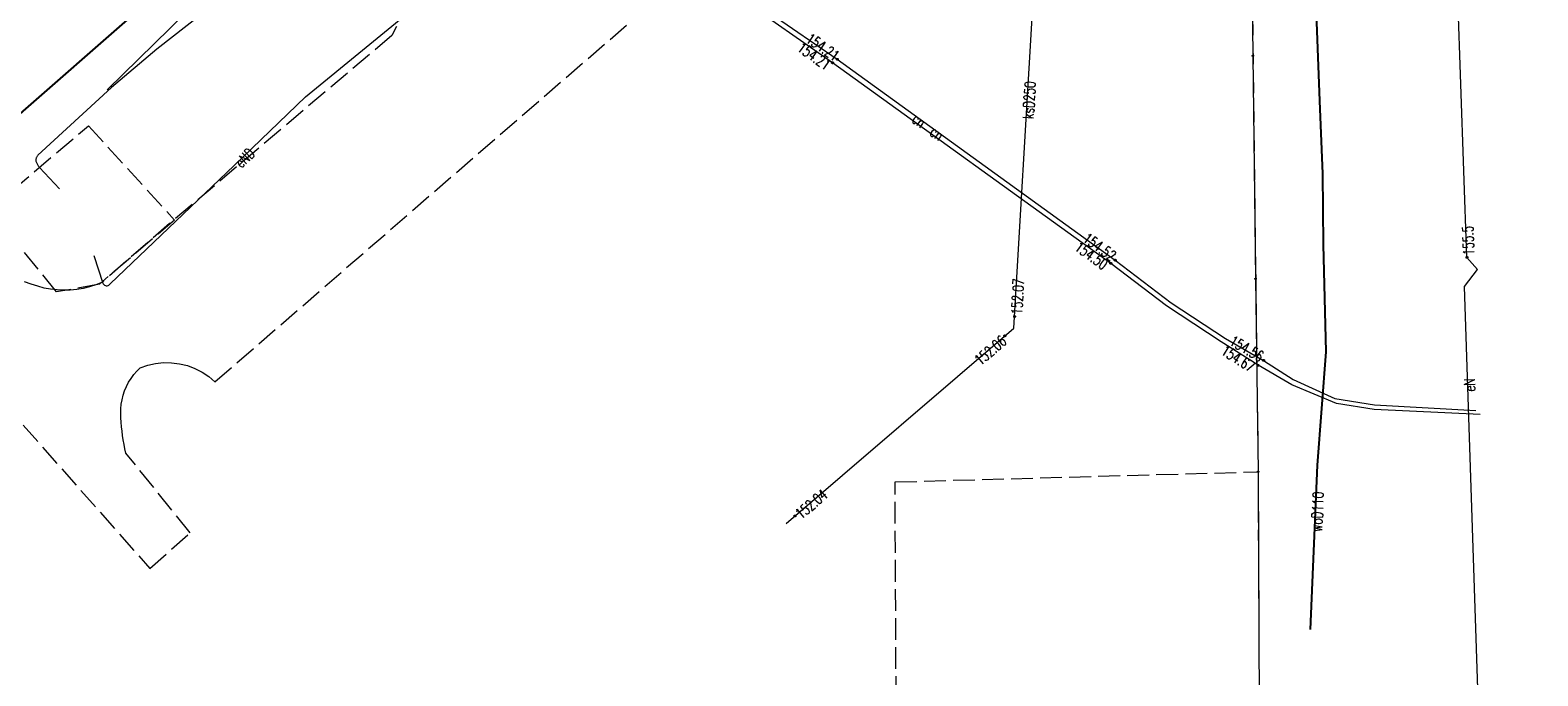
# Model space of a CAD drawing. Header units: millimetres. Extents: x -44596 to 32114, y 34976 to 82978.
# Tile 8 of 63: x -21521 to -11135, y 46193 to 50639. Entities that reach past the tile are written whole.
import ezdxf
from ezdxf.xclip import XClip

# ---------------------------------------------------------------- set-up
doc = ezdxf.new("R2010")
doc.units = ezdxf.units.MM
doc.header["$MEASUREMENT"] = 0
doc.header["$XCLIPFRAME"] = 0
for name, pattern in [('1_OTKJ', [200, 150, -50]), ('EGKK', [200, 150, -50]), ('Wipeout_Contour', [100, 0, -100])]:
    doc.linetypes.add(name, pattern=pattern)
for name, color, linetype in [('_______MAPA_DC_PROJEKTOWYCH', 7, 'Continuous'), ('Mlawa_szkola_MDCP_1_5________MAPA_DC_PROJEKTOWYCH', 7, 'Continuous'), ('Mlawa_szkola_MDCP_1_5_Dzialki', 7, 'Continuous'), ('Mlawa_szkola_MDCP_1_5_Kontury', 7, 'Continuous'), ('Mlawa_szkola_MDCP_1_5_OTK_L_0', 7, 'Continuous'), ('Mlawa_szkola_MDCP_1_5_Punkty', 7, 'Continuous'), ('Mlawa_szkola_MDCP_1_5_SUCP_E_T_0', 7, 'Continuous'), ('Mlawa_szkola_MDCP_1_5_SUCP_L_0', 7, 'Continuous'), ('Mlawa_szkola_MDCP_1_5_SUCR_T_0', 7, 'Continuous'), ('Mlawa_szkola_MDCP_1_5_SUEP_E_T_0', 7, 'Continuous'), ('Mlawa_szkola_MDCP_1_5_SUEP_L_0', 7, 'Continuous'), ('Mlawa_szkola_MDCP_1_5_SUER_T_0', 7, 'Continuous'), ('Mlawa_szkola_MDCP_1_5_SUKP_E_T_0', 7, 'Continuous'), ('Mlawa_szkola_MDCP_1_5_SUKP_L_0', 7, 'Continuous'), ('Mlawa_szkola_MDCP_1_5_SUKR_T_0', 7, 'Continuous'), ('Mlawa_szkola_MDCP_1_5_SUL_L_1', 7, 'Continuous'), ('Mlawa_szkola_MDCP_1_5_SUTP_L_0', 7, 'Continuous'), ('Mlawa_szkola_MDCP_1_5_SUWP_E_T_0', 7, 'Continuous'), ('Mlawa_szkola_MDCP_1_5_SUWP_L_0', 7, 'Continuous')]:
    doc.layers.add(name, color=color, linetype=linetype)
doc.styles.add('GENERATED_STYLE_2', font='txt')

# ---------------------------------------------------------------- blocks, each defined once
blk = doc.blocks.new('Rysunek_1_5', base_point=(25847, 58549))
at = {"color": 254, "linetype": 'Wipeout_Contour', "lineweight": 0, "ltscale": 267472.931025}
blk.add_wipeout([(12367, 34548), (50981, 47322), (39327, 82550), (713, 69776)], dxfattribs=at).dxf.layer = 'Mlawa_szkola_MDCP_1_5________MAPA_DC_PROJEKTOWYCH'
at = {"layer": 'Mlawa_szkola_MDCP_1_5_Dzialki', "color": 7, "linetype": 'Continuous', "lineweight": 13}
for p, q in [((32201, 50943), (32211, 50034)), ((32211, 50034), (32229, 48499)), ((32229, 48499), (32246, 47170)), ((32246, 47170), (32257, 44886))]:
    blk.add_line(p, q, dxfattribs=at)
at = {"layer": 'Mlawa_szkola_MDCP_1_5_Kontury', "color": 7, "linetype": 'EGKK', "lineweight": 13}
for p, q in [((32184, 52327), (32246, 47170)), ((23512, 48977), (24189, 49553)), ((24189, 49553), (24783, 48903)), ((23969, 48408), (23512, 48977)), ((24783, 48903), (24265, 48462)), ((24265, 48462), (23969, 48408)), ((29746, 47100), (32246, 47170)), ((32246, 47170), (32257, 44886)), ((29754, 45413), (29746, 47100))]:
    blk.add_line(p, q, dxfattribs=at)
at = {"layer": 'Mlawa_szkola_MDCP_1_5_OTK_L_0', "color": 7, "linetype": '1_OTKJ', "lineweight": 13}
for p, q in [((25061, 47790), (27928, 50273)), ((26279, 50173), (24749, 48879)), ((26312, 50236), (26279, 50173)), ((24749, 48879), (24282, 48474)), ((22813, 48539), (24613, 46504)), ((23795, 48462), (23750, 48478)), ((23840, 48447), (23795, 48462)), ((23884, 48435), (23840, 48447)), ((23928, 48427), (23884, 48435)), ((23973, 48422), (23928, 48427)), ((24018, 48420), (23973, 48422)), ((24064, 48421), (24018, 48420)), ((24109, 48426), (24064, 48421)), ((24153, 48433), (24109, 48426)), ((24197, 48444), (24153, 48433)), ((24240, 48457), (24197, 48444)), ((24282, 48474), (24240, 48457)), ((24523, 47863), (24545, 47886)), ((24545, 47886), (24598, 47904)), ((24598, 47904), (24652, 47916)), ((24652, 47916), (24707, 47922)), ((24707, 47922), (24762, 47921)), ((24762, 47921), (24817, 47914)), ((24817, 47914), (24871, 47901)), ((24871, 47901), (24923, 47881)), ((24923, 47881), (24973, 47856)), ((24451, 47757), (24466, 47786)), ((24466, 47786), (24483, 47813)), ((24483, 47813), (24502, 47839)), ((24502, 47839), (24523, 47863)), ((24973, 47856), (25019, 47826)), ((25019, 47826), (25061, 47790)), ((24421, 47666), (24429, 47697)), ((24429, 47697), (24439, 47728)), ((24439, 47728), (24451, 47757)), ((24412, 47603), (24415, 47635)), ((24412, 47572), (24412, 47603)), ((24413, 47541), (24412, 47572)), ((24415, 47635), (24421, 47666)), ((24415, 47511), (24413, 47541)), ((24417, 47480), (24415, 47511)), ((24421, 47450), (24417, 47480)), ((24425, 47419), (24421, 47450)), ((24429, 47389), (24425, 47419)), ((24435, 47358), (24429, 47389)), ((24441, 47328), (24435, 47358)), ((24448, 47298), (24441, 47328)), ((24890, 46750), (24448, 47298)), ((24613, 46504), (24890, 46750))]:
    blk.add_line(p, q, dxfattribs=at)
at = {"layer": 'Mlawa_szkola_MDCP_1_5_Punkty', "color": 7, "linetype": 'Continuous', "lineweight": 13}
for centre in [(32211, 50034), (32229, 48499), (32246, 47170)]:
    blk.add_circle(centre, 4.5, dxfattribs=at)
at = {"layer": 'Mlawa_szkola_MDCP_1_5_SUCP_L_0', "color": 7, "linetype": 'Continuous', "lineweight": 13}
for p, q in [((29315, 49986), (28292, 50700)), ((28310, 50728), (29348, 50010)), ((31232, 48605), (29315, 49986)), ((29348, 50010), (31262, 48627)), ((31616, 48312), (31232, 48605)), ((31262, 48627), (31647, 48334)), ((31991, 48064), (31616, 48312)), ((31647, 48334), (32023, 48087)), ((32023, 48087), (32284, 47937)), ((32246, 47903), (31991, 48064)), ((32478, 47769), (32246, 47903)), ((32284, 47937), (32488, 47806)), ((32488, 47806), (32775, 47674)), ((32786, 47640), (32478, 47769)), ((32775, 47674), (33048, 47631)), ((33045, 47598), (32786, 47640)), ((33776, 47565), (33045, 47598)), ((33048, 47631), (33746, 47591))]:
    blk.add_line(p, q, dxfattribs=at)
at = {"layer": 'Mlawa_szkola_MDCP_1_5_SUCR_T_0', "color": 7, "linetype": 'Continuous', "lineweight": 13}
for centre in [(29315, 49986), (29348, 50010), (31232, 48605), (31262, 48627), (32246, 47903), (32284, 47937)]:
    blk.add_circle(centre, 6.25, dxfattribs=at)
at = {"layer": 'Mlawa_szkola_MDCP_1_5_SUEP_L_0', "color": 7, "linetype": 'Continuous', "lineweight": 13}
for p, q in [((33685, 48646), (33584, 51528)), ((25685, 49751), (26864, 50719)), ((24318, 49799), (25088, 50553)), ((24964, 50316), (24661, 50080)), ((24661, 50080), (24348, 49815)), ((24348, 49815), (23842, 49349)), ((25193, 49278), (25685, 49751)), ((23830, 49331), (23829, 49327)), ((23832, 49335), (23830, 49331)), ((23834, 49339), (23832, 49335)), ((23836, 49343), (23834, 49339)), ((23839, 49346), (23836, 49343)), ((23842, 49349), (23839, 49346)), ((23828, 49323), (23827, 49318)), ((23827, 49318), (23827, 49314)), ((23827, 49314), (23828, 49309)), ((23829, 49327), (23828, 49323)), ((23828, 49309), (23830, 49305)), ((23830, 49305), (23832, 49300)), ((23832, 49300), (23834, 49295)), ((23834, 49295), (23836, 49290)), ((23836, 49290), (23838, 49286)), ((23838, 49286), (23841, 49281)), ((23841, 49281), (23844, 49277)), ((23844, 49277), (23847, 49273)), ((23847, 49273), (23850, 49268)), ((23850, 49268), (23853, 49264)), ((23853, 49264), (23991, 49118)), ((24339, 48464), (25193, 49278)), ((24226, 48660), (24289, 48469)), ((33758, 48562), (33685, 48646)), ((33668, 48445), (33758, 48562)), ((24289, 48469), (24291, 48463)), ((24291, 48463), (24295, 48459)), ((24295, 48459), (24300, 48455)), ((24300, 48455), (24306, 48452)), ((24306, 48452), (24312, 48451)), ((24312, 48451), (24318, 48451)), ((24318, 48451), (24325, 48452)), ((24325, 48452), (24330, 48455)), ((24330, 48455), (24335, 48459)), ((24335, 48459), (24339, 48464)), ((33775, 45262), (33668, 48445))]:
    blk.add_line(p, q, dxfattribs=at)
at = {"layer": 'Mlawa_szkola_MDCP_1_5_SUER_T_0', "color": 7, "linetype": 'Continuous', "lineweight": 13}
blk.add_circle((33685, 48646), 6.25, dxfattribs=at)
at = {"layer": 'Mlawa_szkola_MDCP_1_5_SUKP_L_0', "color": 7, "linetype": 'Continuous', "lineweight": 13}
for p, q in [((30565, 48160), (30691, 50297)), ((28996, 46815), (30565, 48160))]:
    blk.add_line(p, q, dxfattribs=at)
at = {"layer": 'Mlawa_szkola_MDCP_1_5_SUKR_T_0', "color": 7, "linetype": 'Continuous', "lineweight": 13}
for centre in [(30569, 48239), (30502, 48106), (29056, 46866)]:
    blk.add_circle(centre, 6.25, dxfattribs=at)
at = {"layer": 'Mlawa_szkola_MDCP_1_5_SUL_L_1', "color": 7, "linetype": 'Continuous', "lineweight": 13}
for p, q in [((33685, 48646), (33584, 51528)), ((33758, 48562), (33685, 48646)), ((33668, 48445), (33758, 48562)), ((33775, 45262), (33668, 48445))]:
    blk.add_line(p, q, dxfattribs=at)
at = {"layer": 'Mlawa_szkola_MDCP_1_5_SUTP_L_0', "color": 8, "linetype": 'Continuous', "lineweight": 25}
blk.add_line((22937, 48950), (24764, 50550), dxfattribs=at)
at = {"layer": 'Mlawa_szkola_MDCP_1_5_SUWP_L_0', "color": 161, "linetype": 'Continuous', "lineweight": 25, "true_color": 0x40a5ff}
for p, q in [((32672, 49724), (32634, 50703)), ((32692, 49221), (32672, 49724)), ((32696, 48734), (32692, 49221)), ((32716, 47997), (32696, 48734)), ((32656, 47216), (32716, 47997)), ((32608, 46085), (32656, 47216))]:
    blk.add_line(p, q, dxfattribs=at)
at = {"layer": 'Mlawa_szkola_MDCP_1_5_SUCP_E_T_0', "color": 7, "linetype": 'Continuous', "lineweight": 13, "char_height": 75, "attachment_point": 4, "rotation": 324.1398, "style": 'GENERATED_STYLE_2'}
for insert in [(29876, 49613), (29999, 49524)]:
    blk.add_mtext('\\A1;{\\W0.700000x;\\pql;\\FSimplex.shx;cn}', dxfattribs=dict(at, insert=insert))
at = {"layer": 'Mlawa_szkola_MDCP_1_5_SUCR_T_0', "color": 7, "linetype": 'Continuous', "lineweight": 13, "char_height": 75, "style": 'GENERATED_STYLE_2'}
for s, insert, attachment_point, rotation in [('\\A1;{\\W0.700000x;\\pql;\\FSimplex.shx;154.21}', (29124, 50134), 7, 325.3065), ('\\A1;{\\W0.700000x;\\pql;\\FSimplex.shx;154.21}', (29108, 50134), 1, 325.0965), ('\\A1;{\\W0.700000x;\\pql;\\FSimplex.shx;154.52}', (31032, 48760), 7, 324.1665), ('\\A1;{\\W0.700000x;\\pql;\\FSimplex.shx;154.50}', (31019, 48762), 1, 324.2365), ('\\A1;{\\W0.700000x;\\pql;\\FSimplex.shx;154.56}', (32042, 48047), 7, 330.0565), ('\\A1;{\\W0.700000x;\\pql;\\FSimplex.shx;154.67}', (32024, 48047), 1, 327.7165)]:
    blk.add_mtext(s, dxfattribs=dict(at, insert=insert, attachment_point=attachment_point, rotation=rotation))
at = {"layer": 'Mlawa_szkola_MDCP_1_5_SUEP_E_T_0', "color": 7, "linetype": 'Continuous', "lineweight": 13, "char_height": 75, "attachment_point": 4, "style": 'GENERATED_STYLE_2'}
for s, insert, rotation in [('\\A1;{\\W0.700000x;\\pql;\\FSimplex.shx;eND}', (25217, 49284), 43.8809), ('\\A1;{\\W0.700000x;\\pql;\\FSimplex.shx;eN}', (33705, 47723), 91.9296)]:
    blk.add_mtext(s, dxfattribs=dict(at, insert=insert, rotation=rotation))
at = {"layer": 'Mlawa_szkola_MDCP_1_5_SUER_T_0', "color": 7, "linetype": 'Continuous', "lineweight": 13, "insert": (33697, 48661), "char_height": 75, "attachment_point": 4, "rotation": 92.013, "style": 'GENERATED_STYLE_2'}
blk.add_mtext('\\A1;{\\W0.700000x;\\pql;\\FSimplex.shx;155.5}', dxfattribs=at)
at = {"layer": 'Mlawa_szkola_MDCP_1_5_SUKP_E_T_0', "color": 7, "linetype": 'Continuous', "lineweight": 13, "insert": (30662, 49600), "char_height": 75, "attachment_point": 4, "rotation": 86.6118, "style": 'GENERATED_STYLE_2'}
blk.add_mtext('\\A1;{\\W0.700000x;\\pql;\\FSimplex.shx;ksD250}', dxfattribs=at)
at = {"layer": 'Mlawa_szkola_MDCP_1_5_SUKR_T_0', "color": 7, "linetype": 'Continuous', "lineweight": 13, "char_height": 75, "attachment_point": 4, "style": 'GENERATED_STYLE_2'}
for s, insert, rotation in [('\\A1;{\\W0.700000x;\\pql;\\FSimplex.shx;152.07}', (30583, 48253), 86.5965), ('\\A1;{\\W0.700000x;\\pql;\\FSimplex.shx;152.06}', (30309, 47925), 40.6167), ('\\A1;{\\W0.700000x;\\pql;\\FSimplex.shx;152.04}', (29075, 46867), 40.6167)]:
    blk.add_mtext(s, dxfattribs=dict(at, insert=insert, rotation=rotation))
at = {"layer": 'Mlawa_szkola_MDCP_1_5_SUWP_E_T_0', "color": 161, "linetype": 'Continuous', "lineweight": 25, "true_color": 0x40a5ff, "insert": (32649, 46758), "char_height": 75, "attachment_point": 4, "rotation": 87.5445, "style": 'GENERATED_STYLE_2'}
blk.add_mtext('\\A1;{\\W0.700000x;\\pql;\\FSimplex.shx;woD110}', dxfattribs=at)

msp = doc.modelspace()

# ---------------------------------------------------------------- block references
at = {"layer": '_______MAPA_DC_PROJEKTOWYCH', "color": 151, "linetype": 'Continuous', "lineweight": 20, "true_color": 0x80c2ff}
ref = msp.add_blockref('Rysunek_1_5', (-19461.7, 58977.2), dxfattribs=at)
XClip(ref).set_block_clipping_path([(12367.1034969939, 34548.0583965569), (50980.912682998, 47322.0641223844), (39326.858204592, 82550.4369234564), (713.049018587, 69776.4311976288)])

doc.saveas('drawing.dxf')
